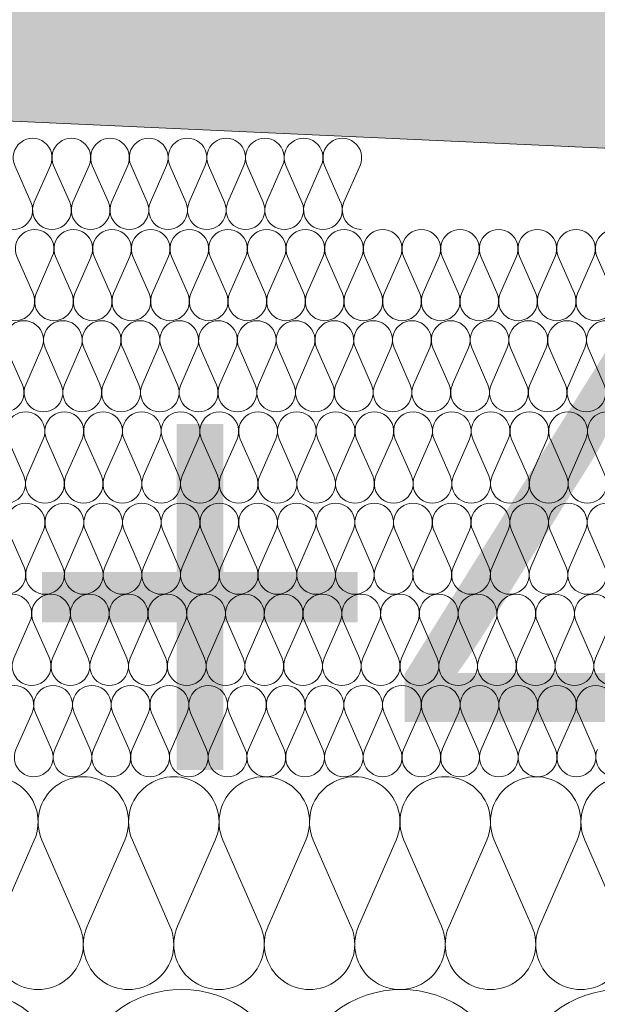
# Model space of a CAD drawing. Extents: x -547885 to -186295, y -25370 to 156194.
# Tile 51 of 256: x -513472 to -513282, y -7804 to -7481. Entities that reach past the tile are written whole.
import ezdxf

# ---------------------------------------------------------------- set-up
doc = ezdxf.new("R2010")
doc.units = 0
doc.header["$MEASUREMENT"] = 0
doc.layers.add('arch wypelnienia_Nr_Pióra__2', color=7, linetype='Continuous', lineweight=13, true_color=0x7f7f7f)
doc.layers.add('Inwent Izolacje_Nr_Pióra__2', color=7, linetype='Continuous', lineweight=13, true_color=0x7f7f7f)
doc.layers.add('Inwent Izolacje', color=7, linetype='Continuous')
doc.layers.add('INWENT WYMIARY', color=7, linetype='Continuous')
for name, color, linetype, lineweight in [('INWENT KONST. DREWNIANA_Nr_Pióra__21', 7, 'Continuous', 9), ('INWENT WYMIARY_Nr_Pióra__21', 7, 'Continuous', 9), ('INWENT WYMIARY_Nr_Pióra__5', 7, 'Continuous', 13)]:
    doc.layers.add(name, color=color, linetype=linetype, lineweight=lineweight)
doc.styles.add('GENERATED_STYLE_2', font='txt')
doc.dimstyles.new('GENERATED_STYLE__11', dxfattribs={"dimtxt": 160.000002, "dimasz": 110.144928, "dimexe": 0.18, "dimexo": 40, "dimgap": 0.09, "dimtad": 1, "dimtih": 1, "dimtoh": 1, "dimdec": 0, "dimzin": 0, "dimdsep": 46, "dimtxsty": 'GENERATED_STYLE_2', "dimblk": 'ARROWHEAD_5', "dimblk1": 'ARROWHEAD_5', "dimblk2": 'ARROWHEAD_5', "dimcen": 0.09, "dimclrd": 7, "dimclre": 7, "dimclrt": 7, "dimazin": 0, "dimtfac": 1, "dimtdec": 4, "dimtmove": 0, "dimatfit": 3, "dimfxl": 0, "dimtolj": 1, "dimtzin": 0, "dimarcsym": 0})

# ---------------------------------------------------------------- blocks, each defined once
blk = doc.blocks.new('Izolacja cieplna 14_254', base_point=(-507889.55, -7969.58))
at = {"layer": 'Inwent Izolacje_Nr_Pióra__2', "linetype": 'Continuous'}
for centre in [(-513490.9, -7835.73), (-513418.62, -7835.73), (-513346.35, -7835.73), (-513274.07, -7835.73)]:
    blk.add_ellipse(centre, major_axis=(0, -36.15), ratio=0.999515, start_param=1.158003, end_param=5.125183, dxfattribs=at)
blk = doc.blocks.new('Izolacja cieplna 14_255', base_point=(-508759.55, -7799.58))
at = {"layer": 'Inwent Izolacje_Nr_Pióra__2', "linetype": 'Continuous'}
for p, q in [((-513467.19, -7750.44), (-513479.58, -7778.72)), ((-513452.29, -7778.72), (-513464.69, -7750.44)), ((-513437.4, -7750.44), (-513449.79, -7778.72)), ((-513422.51, -7778.72), (-513434.9, -7750.44)), ((-513407.61, -7750.44), (-513420, -7778.72)), ((-513392.72, -7778.72), (-513405.11, -7750.44)), ((-513377.83, -7750.44), (-513390.22, -7778.72)), ((-513362.93, -7778.72), (-513375.32, -7750.44)), ((-513348.04, -7750.44), (-513360.43, -7778.72)), ((-513333.14, -7778.72), (-513345.54, -7750.44)), ((-513318.25, -7750.44), (-513330.64, -7778.72)), ((-513303.36, -7778.72), (-513315.75, -7750.44)), ((-513288.46, -7750.44), (-513300.86, -7778.72)), ((-513273.57, -7778.72), (-513285.96, -7750.44))]:
    blk.add_line(p, q, dxfattribs=at)
for centre, start_param, end_param in [((-513480.83, -7744.47), 2.728799, 6.695979), ((-513451.04, -7744.47), 2.728799, 6.695979), ((-513421.26, -7744.47), 2.728799, 6.695979), ((-513391.47, -7744.47), 2.728799, 6.695979), ((-513361.68, -7744.47), 2.728799, 6.695979), ((-513331.89, -7744.47), 2.728799, 6.695979), ((-513302.11, -7744.47), 2.728799, 6.695979), ((-513272.32, -7744.47), 2.728799, 6.695979), ((-513465.94, -7784.69), 5.870392, 9.837571), ((-513436.15, -7784.69), 5.870392, 9.837571), ((-513406.36, -7784.69), 5.870392, 9.837571), ((-513376.57, -7784.69), 5.870392, 9.837571), ((-513346.79, -7784.69), 5.870392, 9.837571), ((-513317, -7784.69), 5.870392, 9.837571), ((-513287.21, -7784.69), 5.870392, 9.837571)]:
    blk.add_ellipse(centre, major_axis=(-14.89, 0), ratio=0.999587, start_param=start_param, end_param=end_param, dxfattribs=at)
blk = doc.blocks.new('Izolacja cieplna 14_256', base_point=(-509409.55, -7729.58))
at = {"layer": 'Inwent Izolacje_Nr_Pióra__2', "linetype": 'Continuous'}
for p, q in [((-513467.9, -7708.52), (-513473.21, -7720.64)), ((-513461.52, -7720.64), (-513466.83, -7708.52)), ((-513455.14, -7708.52), (-513460.45, -7720.64)), ((-513448.76, -7720.64), (-513454.07, -7708.52)), ((-513442.38, -7708.52), (-513447.69, -7720.64)), ((-513436, -7720.64), (-513441.31, -7708.52)), ((-513429.62, -7708.52), (-513434.93, -7720.64)), ((-513423.24, -7720.64), (-513428.55, -7708.52)), ((-513416.86, -7708.52), (-513422.17, -7720.64)), ((-513410.48, -7720.64), (-513415.79, -7708.52)), ((-513404.1, -7708.52), (-513409.41, -7720.64)), ((-513397.72, -7720.64), (-513403.03, -7708.52)), ((-513391.34, -7708.52), (-513396.65, -7720.64)), ((-513384.96, -7720.64), (-513390.27, -7708.52)), ((-513378.58, -7708.52), (-513383.89, -7720.64)), ((-513372.2, -7720.64), (-513377.51, -7708.52)), ((-513365.82, -7708.52), (-513371.13, -7720.64)), ((-513359.44, -7720.64), (-513364.75, -7708.52)), ((-513353.06, -7708.52), (-513358.37, -7720.64)), ((-513346.68, -7720.64), (-513351.99, -7708.52)), ((-513340.3, -7708.52), (-513345.61, -7720.64)), ((-513333.92, -7720.64), (-513339.23, -7708.52)), ((-513327.54, -7708.52), (-513332.85, -7720.64)), ((-513321.16, -7720.64), (-513326.47, -7708.52)), ((-513314.78, -7708.52), (-513320.09, -7720.64)), ((-513308.4, -7720.64), (-513313.71, -7708.52)), ((-513302.02, -7708.52), (-513307.33, -7720.64)), ((-513295.64, -7720.64), (-513300.94, -7708.52)), ((-513289.26, -7708.52), (-513294.56, -7720.64)), ((-513282.88, -7720.64), (-513288.18, -7708.52))]:
    blk.add_line(p, q, dxfattribs=at)
for centre, start_param, end_param in [((-513473.75, -7705.96), 1.158003, 5.125183), ((-513460.99, -7705.96), 1.158003, 5.125183), ((-513448.23, -7705.96), 1.158003, 5.125183), ((-513435.47, -7705.96), 1.158003, 5.125183), ((-513422.7, -7705.96), 1.158003, 5.125183), ((-513409.94, -7705.96), 1.158003, 5.125183), ((-513397.18, -7705.96), 1.158003, 5.125183), ((-513384.42, -7705.96), 1.158003, 5.125183), ((-513371.66, -7705.96), 1.158003, 5.125183), ((-513358.9, -7705.96), 1.158003, 5.125183), ((-513346.14, -7705.96), 1.158003, 5.125183), ((-513333.38, -7705.96), 1.158003, 5.125183), ((-513320.62, -7705.96), 1.158003, 5.125183), ((-513307.86, -7705.96), 1.158003, 5.125183), ((-513295.1, -7705.96), 1.158003, 5.125183), ((-513282.34, -7705.96), 1.158003, 5.125183), ((-513467.37, -7723.2), 4.299595, 8.266774), ((-513454.61, -7723.2), 4.299595, 8.266774), ((-513441.85, -7723.2), 4.299595, 8.266774), ((-513429.08, -7723.2), 4.299595, 8.266774), ((-513416.32, -7723.2), 4.299595, 8.266774), ((-513403.56, -7723.2), 4.299595, 8.266774), ((-513390.8, -7723.2), 4.299595, 8.266774), ((-513378.04, -7723.2), 4.299595, 8.266774), ((-513365.28, -7723.2), 4.299595, 8.266774), ((-513352.52, -7723.2), 4.299595, 8.266774), ((-513339.76, -7723.2), 4.299595, 8.266774), ((-513327, -7723.2), 4.299595, 8.266774), ((-513314.24, -7723.2), 4.299595, 8.266774), ((-513301.48, -7723.2), 4.299595, 8.266774), ((-513288.72, -7723.2), 4.299595, 8.266774), ((-513275.96, -7723.2), 4.299595, 8.266774)]:
    blk.add_ellipse(centre, major_axis=(0, -6.38), ratio=0.999979, start_param=start_param, end_param=end_param, dxfattribs=at)
blk = doc.blocks.new('Izolacja cieplna 14_257', base_point=(-510059.55, -7699.58))
at = {"layer": 'Inwent Izolacje_Nr_Pióra__2', "linetype": 'Continuous'}
for p, q in [((-513468.6, -7678.52), (-513473.91, -7690.64)), ((-513462.22, -7690.64), (-513467.53, -7678.52)), ((-513455.83, -7678.52), (-513461.15, -7690.64)), ((-513449.45, -7690.64), (-513454.76, -7678.52)), ((-513443.07, -7678.52), (-513448.38, -7690.64)), ((-513436.69, -7690.64), (-513442, -7678.52)), ((-513430.3, -7678.52), (-513435.61, -7690.64)), ((-513423.92, -7690.64), (-513429.23, -7678.52)), ((-513417.54, -7678.52), (-513422.85, -7690.64)), ((-513411.15, -7690.64), (-513416.46, -7678.52)), ((-513404.77, -7678.52), (-513410.08, -7690.64)), ((-513398.39, -7690.64), (-513403.7, -7678.52)), ((-513392, -7678.52), (-513397.32, -7690.64)), ((-513385.62, -7690.64), (-513390.93, -7678.52)), ((-513379.24, -7678.52), (-513384.55, -7690.64)), ((-513372.86, -7690.64), (-513378.17, -7678.52)), ((-513366.47, -7678.52), (-513371.78, -7690.64)), ((-513360.09, -7690.64), (-513365.4, -7678.52)), ((-513353.71, -7678.52), (-513359.02, -7690.64)), ((-513347.32, -7690.64), (-513352.63, -7678.52)), ((-513340.94, -7678.52), (-513346.25, -7690.64)), ((-513334.56, -7690.64), (-513339.87, -7678.52)), ((-513328.18, -7678.52), (-513333.49, -7690.64)), ((-513321.79, -7690.64), (-513327.1, -7678.52)), ((-513315.41, -7678.52), (-513320.72, -7690.64)), ((-513309.03, -7690.64), (-513314.34, -7678.52)), ((-513302.64, -7678.52), (-513307.95, -7690.64)), ((-513296.26, -7690.64), (-513301.57, -7678.52)), ((-513289.88, -7678.52), (-513295.19, -7690.64)), ((-513283.49, -7690.64), (-513288.8, -7678.52)), ((-513277.11, -7678.52), (-513282.42, -7690.64))]:
    blk.add_line(p, q, dxfattribs=at)
for centre, start_param, end_param in [((-513474.45, -7675.96), 2.728799, 6.695979), ((-513461.68, -7675.96), 2.728799, 6.695979), ((-513448.92, -7675.96), 2.728799, 6.695979), ((-513436.15, -7675.96), 2.728799, 6.695979), ((-513423.38, -7675.96), 2.728799, 6.695979), ((-513410.62, -7675.96), 2.728799, 6.695979), ((-513397.85, -7675.96), 2.728799, 6.695979), ((-513385.09, -7675.96), 2.728799, 6.695979), ((-513372.32, -7675.96), 2.728799, 6.695979), ((-513359.55, -7675.96), 2.728799, 6.695979), ((-513346.79, -7675.96), 2.728799, 6.695979), ((-513334.02, -7675.96), 2.728799, 6.695979), ((-513321.26, -7675.96), 2.728799, 6.695979), ((-513308.49, -7675.96), 2.728799, 6.695979), ((-513295.72, -7675.96), 2.728799, 6.695979), ((-513282.96, -7675.96), 2.728799, 6.695979), ((-513468.06, -7693.2), 5.870392, 9.837571), ((-513455.3, -7693.2), 5.870392, 9.837571), ((-513442.53, -7693.2), 5.870392, 9.837571), ((-513429.77, -7693.2), 5.870392, 9.837571), ((-513417, -7693.2), 5.870392, 9.837571), ((-513404.23, -7693.2), 5.870392, 9.837571), ((-513391.47, -7693.2), 5.870392, 9.837571), ((-513378.7, -7693.2), 5.870392, 9.837571), ((-513365.94, -7693.2), 5.870392, 9.837571), ((-513353.17, -7693.2), 5.870392, 9.837571), ((-513340.4, -7693.2), 5.870392, 9.837571), ((-513327.64, -7693.2), 5.870392, 9.837571), ((-513314.87, -7693.2), 5.870392, 9.837571), ((-513302.11, -7693.2), 5.870392, 9.837571), ((-513289.34, -7693.2), 5.870392, 9.837571), ((-513276.57, -7693.2), 5.870392, 9.837571)]:
    blk.add_ellipse(centre, major_axis=(-6.38, 0), ratio=0.999587, start_param=start_param, end_param=end_param, dxfattribs=at)
blk = doc.blocks.new('Izolacja cieplna 14_258', base_point=(-510709.55, -7669.58))
at = {"layer": 'Inwent Izolacje_Nr_Pióra__2', "linetype": 'Continuous'}
for p, q in [((-513470.56, -7660.64), (-513475.87, -7648.52)), ((-513464.19, -7648.52), (-513469.49, -7660.64)), ((-513457.81, -7660.64), (-513463.12, -7648.52)), ((-513451.44, -7648.52), (-513456.74, -7660.64)), ((-513445.06, -7660.64), (-513450.37, -7648.52)), ((-513438.69, -7648.52), (-513443.99, -7660.64)), ((-513432.31, -7660.64), (-513437.62, -7648.52)), ((-513425.94, -7648.52), (-513431.24, -7660.64)), ((-513419.56, -7660.64), (-513424.87, -7648.52)), ((-513413.19, -7648.52), (-513418.49, -7660.64)), ((-513406.81, -7660.64), (-513412.11, -7648.52)), ((-513400.44, -7648.52), (-513405.74, -7660.64)), ((-513394.06, -7660.64), (-513399.36, -7648.52)), ((-513387.68, -7648.52), (-513392.99, -7660.64)), ((-513381.31, -7660.64), (-513386.61, -7648.52)), ((-513374.93, -7648.52), (-513380.24, -7660.64)), ((-513368.56, -7660.64), (-513373.86, -7648.52)), ((-513362.18, -7648.52), (-513367.49, -7660.64)), ((-513355.81, -7660.64), (-513361.11, -7648.52)), ((-513349.43, -7648.52), (-513354.74, -7660.64)), ((-513343.06, -7660.64), (-513348.36, -7648.52)), ((-513336.68, -7648.52), (-513341.99, -7660.64)), ((-513330.31, -7660.64), (-513335.61, -7648.52)), ((-513323.93, -7648.52), (-513329.24, -7660.64)), ((-513317.56, -7660.64), (-513322.86, -7648.52)), ((-513311.18, -7648.52), (-513316.49, -7660.64)), ((-513304.81, -7660.64), (-513310.11, -7648.52)), ((-513298.43, -7648.52), (-513303.74, -7660.64)), ((-513292.06, -7660.64), (-513297.36, -7648.52)), ((-513285.68, -7648.52), (-513290.99, -7660.64)), ((-513279.31, -7660.64), (-513284.61, -7648.52))]:
    blk.add_line(p, q, dxfattribs=at)
for centre, start_param, end_param in [((-513470.03, -7645.96), 1.158003, 5.125183), ((-513457.28, -7645.96), 1.158003, 5.125183), ((-513444.53, -7645.96), 1.158003, 5.125183), ((-513431.78, -7645.96), 1.158003, 5.125183), ((-513419.03, -7645.96), 1.158003, 5.125183), ((-513406.27, -7645.96), 1.158003, 5.125183), ((-513393.52, -7645.96), 1.158003, 5.125183), ((-513380.77, -7645.96), 1.158003, 5.125183), ((-513368.02, -7645.96), 1.158003, 5.125183), ((-513355.27, -7645.96), 1.158003, 5.125183), ((-513342.52, -7645.96), 1.158003, 5.125183), ((-513329.77, -7645.96), 1.158003, 5.125183), ((-513317.02, -7645.96), 1.158003, 5.125183), ((-513304.27, -7645.96), 1.158003, 5.125183), ((-513291.52, -7645.96), 1.158003, 5.125183), ((-513278.77, -7645.96), 1.158003, 5.125183), ((-513476.4, -7663.2), 4.299595, 8.266774), ((-513463.65, -7663.2), 4.299595, 8.266774), ((-513450.9, -7663.2), 4.299595, 8.266774), ((-513438.15, -7663.2), 4.299595, 8.266774), ((-513425.4, -7663.2), 4.299595, 8.266774), ((-513412.65, -7663.2), 4.299595, 8.266774), ((-513399.9, -7663.2), 4.299595, 8.266774), ((-513387.15, -7663.2), 4.299595, 8.266774), ((-513374.4, -7663.2), 4.299595, 8.266774), ((-513361.65, -7663.2), 4.299595, 8.266774), ((-513348.9, -7663.2), 4.299595, 8.266774), ((-513336.15, -7663.2), 4.299595, 8.266774), ((-513323.4, -7663.2), 4.299595, 8.266774), ((-513310.65, -7663.2), 4.299595, 8.266774), ((-513297.9, -7663.2), 4.299595, 8.266774), ((-513285.15, -7663.2), 4.299595, 8.266774)]:
    blk.add_ellipse(centre, major_axis=(0, -6.38), ratio=0.999198, start_param=start_param, end_param=end_param, dxfattribs=at)
blk = doc.blocks.new('Izolacja cieplna 14_259', base_point=(-511409.55, -7639.58))
at = {"layer": 'Inwent Izolacje_Nr_Pióra__2', "linetype": 'Continuous'}
for p, q in [((-513470.61, -7630.64), (-513475.91, -7618.52)), ((-513464.23, -7618.52), (-513469.54, -7630.64)), ((-513457.85, -7630.64), (-513463.16, -7618.52)), ((-513451.47, -7618.52), (-513456.78, -7630.64)), ((-513445.09, -7630.64), (-513450.4, -7618.52)), ((-513438.71, -7618.52), (-513444.02, -7630.64)), ((-513432.33, -7630.64), (-513437.64, -7618.52)), ((-513425.95, -7618.52), (-513431.26, -7630.64)), ((-513419.57, -7630.64), (-513424.88, -7618.52)), ((-513413.19, -7618.52), (-513418.5, -7630.64)), ((-513406.81, -7630.64), (-513412.12, -7618.52)), ((-513400.43, -7618.52), (-513405.74, -7630.64)), ((-513394.06, -7630.64), (-513399.36, -7618.52)), ((-513387.68, -7618.52), (-513392.98, -7630.64)), ((-513381.3, -7630.64), (-513386.6, -7618.52)), ((-513374.92, -7618.52), (-513380.22, -7630.64)), ((-513368.54, -7630.64), (-513373.85, -7618.52)), ((-513362.16, -7618.52), (-513367.47, -7630.64)), ((-513355.78, -7630.64), (-513361.09, -7618.52)), ((-513349.4, -7618.52), (-513354.71, -7630.64)), ((-513343.02, -7630.64), (-513348.33, -7618.52)), ((-513336.64, -7618.52), (-513341.95, -7630.64)), ((-513330.26, -7630.64), (-513335.57, -7618.52)), ((-513323.88, -7618.52), (-513329.19, -7630.64)), ((-513317.5, -7630.64), (-513322.81, -7618.52)), ((-513311.12, -7618.52), (-513316.43, -7630.64)), ((-513304.74, -7630.64), (-513310.05, -7618.52)), ((-513298.37, -7618.52), (-513303.67, -7630.64)), ((-513291.99, -7630.64), (-513297.29, -7618.52)), ((-513285.61, -7618.52), (-513290.91, -7630.64)), ((-513279.23, -7630.64), (-513284.53, -7618.52))]:
    blk.add_line(p, q, dxfattribs=at)
for centre, start_param, end_param in [((-513470.07, -7615.96), 1.158003, 5.125183), ((-513457.31, -7615.96), 1.158003, 5.125183), ((-513444.55, -7615.96), 1.158003, 5.125183), ((-513431.8, -7615.96), 1.158003, 5.125183), ((-513419.04, -7615.96), 1.158003, 5.125183), ((-513406.28, -7615.96), 1.158003, 5.125183), ((-513393.52, -7615.96), 1.158003, 5.125183), ((-513380.76, -7615.96), 1.158003, 5.125183), ((-513368, -7615.96), 1.158003, 5.125183), ((-513355.24, -7615.96), 1.158003, 5.125183), ((-513342.48, -7615.96), 1.158003, 5.125183), ((-513329.73, -7615.96), 1.158003, 5.125183), ((-513316.97, -7615.96), 1.158003, 5.125183), ((-513304.21, -7615.96), 1.158003, 5.125183), ((-513291.45, -7615.96), 1.158003, 5.125183), ((-513278.69, -7615.96), 1.158003, 5.125183), ((-513476.45, -7633.2), 4.299595, 8.266774), ((-513463.69, -7633.2), 4.299595, 8.266774), ((-513450.93, -7633.2), 4.299595, 8.266774), ((-513438.17, -7633.2), 4.299595, 8.266774), ((-513425.42, -7633.2), 4.299595, 8.266774), ((-513412.66, -7633.2), 4.299595, 8.266774), ((-513399.9, -7633.2), 4.299595, 8.266774), ((-513387.14, -7633.2), 4.299595, 8.266774), ((-513374.38, -7633.2), 4.299595, 8.266774), ((-513361.62, -7633.2), 4.299595, 8.266774), ((-513348.86, -7633.2), 4.299595, 8.266774), ((-513336.11, -7633.2), 4.299595, 8.266774), ((-513323.35, -7633.2), 4.299595, 8.266774), ((-513310.59, -7633.2), 4.299595, 8.266774), ((-513297.83, -7633.2), 4.299595, 8.266774), ((-513285.07, -7633.2), 4.299595, 8.266774)]:
    blk.add_ellipse(centre, major_axis=(0, -6.38), ratio=0.999838, start_param=start_param, end_param=end_param, dxfattribs=at)
blk = doc.blocks.new('Izolacja cieplna 14_260', base_point=(-512059.55, -7609.58))
at = {"layer": 'Inwent Izolacje_Nr_Pióra__2', "linetype": 'Continuous'}
for p, q in [((-513471.09, -7600.64), (-513476.4, -7588.52)), ((-513464.71, -7588.52), (-513470.02, -7600.64)), ((-513458.32, -7600.64), (-513463.63, -7588.52)), ((-513451.94, -7588.52), (-513457.25, -7600.64)), ((-513445.55, -7600.64), (-513450.86, -7588.52)), ((-513439.17, -7588.52), (-513444.48, -7600.64)), ((-513432.78, -7600.64), (-513438.09, -7588.52)), ((-513426.4, -7588.52), (-513431.71, -7600.64)), ((-513420.01, -7600.64), (-513425.32, -7588.52)), ((-513413.63, -7588.52), (-513418.94, -7600.64)), ((-513407.24, -7600.64), (-513412.56, -7588.52)), ((-513400.86, -7588.52), (-513406.17, -7600.64)), ((-513394.47, -7600.64), (-513399.79, -7588.52)), ((-513388.09, -7588.52), (-513393.4, -7600.64)), ((-513381.71, -7600.64), (-513387.02, -7588.52)), ((-513375.32, -7588.52), (-513380.63, -7600.64)), ((-513368.94, -7600.64), (-513374.25, -7588.52)), ((-513362.55, -7588.52), (-513367.86, -7600.64)), ((-513356.17, -7600.64), (-513361.48, -7588.52)), ((-513349.78, -7588.52), (-513355.09, -7600.64)), ((-513343.4, -7600.64), (-513348.71, -7588.52)), ((-513337.01, -7588.52), (-513342.33, -7600.64)), ((-513330.63, -7600.64), (-513335.94, -7588.52)), ((-513324.24, -7588.52), (-513329.56, -7600.64)), ((-513317.86, -7600.64), (-513323.17, -7588.52)), ((-513311.47, -7588.52), (-513316.79, -7600.64)), ((-513305.09, -7600.64), (-513310.4, -7588.52)), ((-513298.71, -7588.52), (-513304.02, -7600.64)), ((-513292.32, -7600.64), (-513297.63, -7588.52)), ((-513285.94, -7588.52), (-513291.25, -7600.64)), ((-513279.55, -7600.64), (-513284.86, -7588.52))]:
    blk.add_line(p, q, dxfattribs=at)
for centre, start_param, end_param in [((-513470.55, -7585.96), 2.728799, 6.695979), ((-513457.78, -7585.96), 2.728799, 6.695979), ((-513445.02, -7585.96), 2.728799, 6.695979), ((-513432.25, -7585.96), 2.728799, 6.695979), ((-513419.48, -7585.96), 2.728799, 6.695979), ((-513406.71, -7585.96), 2.728799, 6.695979), ((-513393.94, -7585.96), 2.728799, 6.695979), ((-513381.17, -7585.96), 2.728799, 6.695979), ((-513368.4, -7585.96), 2.728799, 6.695979), ((-513355.63, -7585.96), 2.728799, 6.695979), ((-513342.86, -7585.96), 2.728799, 6.695979), ((-513330.09, -7585.96), 2.728799, 6.695979), ((-513317.32, -7585.96), 2.728799, 6.695979), ((-513304.55, -7585.96), 2.728799, 6.695979), ((-513291.78, -7585.96), 2.728799, 6.695979), ((-513279.02, -7585.96), 2.728799, 6.695979), ((-513476.94, -7603.2), 5.870392, 9.837571), ((-513464.17, -7603.2), 5.870392, 9.837571), ((-513451.4, -7603.2), 5.870392, 9.837571), ((-513438.63, -7603.2), 5.870392, 9.837571), ((-513425.86, -7603.2), 5.870392, 9.837571), ((-513413.09, -7603.2), 5.870392, 9.837571), ((-513400.32, -7603.2), 5.870392, 9.837571), ((-513387.55, -7603.2), 5.870392, 9.837571), ((-513374.78, -7603.2), 5.870392, 9.837571), ((-513362.02, -7603.2), 5.870392, 9.837571), ((-513349.25, -7603.2), 5.870392, 9.837571), ((-513336.48, -7603.2), 5.870392, 9.837571), ((-513323.71, -7603.2), 5.870392, 9.837571), ((-513310.94, -7603.2), 5.870392, 9.837571), ((-513298.17, -7603.2), 5.870392, 9.837571), ((-513285.4, -7603.2), 5.870392, 9.837571)]:
    blk.add_ellipse(centre, major_axis=(-6.38, 0), ratio=0.999331, start_param=start_param, end_param=end_param, dxfattribs=at)
blk = doc.blocks.new('Izolacja cieplna 14_261', base_point=(-512709.55, -7579.58))
at = {"layer": 'Inwent Izolacje_Nr_Pióra__2', "linetype": 'Continuous'}
for p, q in [((-513467.61, -7570.64), (-513472.91, -7558.52)), ((-513461.25, -7558.52), (-513466.54, -7570.64)), ((-513454.88, -7570.64), (-513460.18, -7558.52)), ((-513448.51, -7558.52), (-513453.81, -7570.64)), ((-513442.15, -7570.64), (-513447.44, -7558.52)), ((-513435.78, -7558.52), (-513441.08, -7570.64)), ((-513429.42, -7570.64), (-513434.71, -7558.52)), ((-513423.05, -7558.52), (-513428.35, -7570.64)), ((-513416.69, -7570.64), (-513421.98, -7558.52)), ((-513410.32, -7558.52), (-513415.62, -7570.64)), ((-513403.95, -7570.64), (-513409.25, -7558.52)), ((-513397.59, -7558.52), (-513402.88, -7570.64)), ((-513391.22, -7570.64), (-513396.52, -7558.52)), ((-513384.86, -7558.52), (-513390.15, -7570.64)), ((-513378.49, -7570.64), (-513383.79, -7558.52)), ((-513372.13, -7558.52), (-513377.42, -7570.64)), ((-513365.76, -7570.64), (-513371.06, -7558.52)), ((-513359.39, -7558.52), (-513364.69, -7570.64)), ((-513353.03, -7570.64), (-513358.32, -7558.52)), ((-513346.66, -7558.52), (-513351.96, -7570.64)), ((-513340.3, -7570.64), (-513345.59, -7558.52)), ((-513333.93, -7558.52), (-513339.23, -7570.64)), ((-513327.57, -7570.64), (-513332.86, -7558.52)), ((-513321.2, -7558.52), (-513326.5, -7570.64)), ((-513314.83, -7570.64), (-513320.13, -7558.52)), ((-513308.47, -7558.52), (-513313.76, -7570.64)), ((-513302.1, -7570.64), (-513307.4, -7558.52)), ((-513295.74, -7558.52), (-513301.03, -7570.64)), ((-513289.37, -7570.64), (-513294.67, -7558.52)), ((-513283.01, -7558.52), (-513288.3, -7570.64)), ((-513276.64, -7570.64), (-513281.94, -7558.52))]:
    blk.add_line(p, q, dxfattribs=at)
for centre, start_param, end_param in [((-513467.08, -7555.96), 1.158003, 5.125183), ((-513454.35, -7555.96), 1.158003, 5.125183), ((-513441.61, -7555.96), 1.158003, 5.125183), ((-513428.88, -7555.96), 1.158003, 5.125183), ((-513416.15, -7555.96), 1.158003, 5.125183), ((-513403.42, -7555.96), 1.158003, 5.125183), ((-513390.69, -7555.96), 1.158003, 5.125183), ((-513377.96, -7555.96), 1.158003, 5.125183), ((-513365.22, -7555.96), 1.158003, 5.125183), ((-513352.49, -7555.96), 1.158003, 5.125183), ((-513339.76, -7555.96), 1.158003, 5.125183), ((-513327.03, -7555.96), 1.158003, 5.125183), ((-513314.3, -7555.96), 1.158003, 5.125183), ((-513301.57, -7555.96), 1.158003, 5.125183), ((-513288.84, -7555.96), 1.158003, 5.125183), ((-513276.1, -7555.96), 1.158003, 5.125183), ((-513473.44, -7573.2), 4.299595, 8.266774), ((-513460.71, -7573.2), 4.299595, 8.266774), ((-513447.98, -7573.2), 4.299595, 8.266774), ((-513435.25, -7573.2), 4.299595, 8.266774), ((-513422.52, -7573.2), 4.299595, 8.266774), ((-513409.79, -7573.2), 4.299595, 8.266774), ((-513397.05, -7573.2), 4.299595, 8.266774), ((-513384.32, -7573.2), 4.299595, 8.266774), ((-513371.59, -7573.2), 4.299595, 8.266774), ((-513358.86, -7573.2), 4.299595, 8.266774), ((-513346.13, -7573.2), 4.299595, 8.266774), ((-513333.4, -7573.2), 4.299595, 8.266774), ((-513320.66, -7573.2), 4.299595, 8.266774), ((-513307.93, -7573.2), 4.299595, 8.266774), ((-513295.2, -7573.2), 4.299595, 8.266774), ((-513282.47, -7573.2), 4.299595, 8.266774)]:
    blk.add_ellipse(centre, major_axis=(0, -6.38), ratio=0.997711, start_param=start_param, end_param=end_param, dxfattribs=at)
blk = doc.blocks.new('Izolacja cieplna 14_263', base_point=(-513359.41, -7549.58))
at = {"layer": 'Inwent Izolacje_Nr_Pióra__2', "linetype": 'Continuous'}
for p, q in [((-513468.28, -7540.64), (-513473.58, -7528.52)), ((-513461.9, -7528.52), (-513467.21, -7540.64)), ((-513455.53, -7540.64), (-513460.83, -7528.52)), ((-513449.16, -7528.52), (-513454.46, -7540.64)), ((-513442.79, -7540.64), (-513448.09, -7528.52)), ((-513436.41, -7528.52), (-513441.72, -7540.64)), ((-513430.04, -7540.64), (-513435.34, -7528.52)), ((-513423.67, -7528.52), (-513428.97, -7540.64)), ((-513417.3, -7540.64), (-513422.6, -7528.52)), ((-513410.92, -7528.52), (-513416.23, -7540.64)), ((-513404.55, -7540.64), (-513409.85, -7528.52)), ((-513398.18, -7528.52), (-513403.48, -7540.64)), ((-513391.81, -7540.64), (-513397.11, -7528.52)), ((-513385.43, -7528.52), (-513390.74, -7540.64)), ((-513379.06, -7540.64), (-513384.36, -7528.52)), ((-513372.69, -7528.52), (-513377.99, -7540.64)), ((-513366.32, -7540.64), (-513371.62, -7528.52)), ((-513359.94, -7528.52), (-513365.25, -7540.64))]:
    blk.add_line(p, q, dxfattribs=at)
for centre, start_param, end_param in [((-513467.74, -7525.96), 1.158003, 5.125183), ((-513455, -7525.96), 1.158003, 5.125183), ((-513442.25, -7525.96), 1.158003, 5.125183), ((-513429.51, -7525.96), 1.158003, 5.125183), ((-513416.76, -7525.96), 1.158003, 5.125183), ((-513404.02, -7525.96), 1.158003, 5.125183), ((-513391.27, -7525.96), 1.158003, 5.125183), ((-513378.53, -7525.96), 1.158003, 5.125183), ((-513365.78, -7525.96), 1.158003, 5.125183), ((-513474.11, -7543.2), 4.299595, 8.266774), ((-513461.37, -7543.2), 4.299595, 8.266774), ((-513448.62, -7543.2), 4.299595, 8.266774), ((-513435.88, -7543.2), 4.299595, 8.266774), ((-513423.13, -7543.2), 4.299595, 8.266774), ((-513410.39, -7543.2), 4.299595, 8.266774), ((-513397.64, -7543.2), 4.299595, 8.266774), ((-513384.9, -7543.2), 4.299595, 8.266774), ((-513372.15, -7543.2), 4.299595, 8.266774), ((-513359.41, -7543.2), 4.299596, 6.283185)]:
    blk.add_ellipse(centre, major_axis=(0, -6.38), ratio=0.998779, start_param=start_param, end_param=end_param, dxfattribs=at)
blk = doc.blocks.new('Wymiary_54', base_point=(-513241.67, -7969.58))
at = {"layer": 'INWENT WYMIARY_Nr_Pióra__21', "insert": (-513475.08, -7777.58), "char_height": 160, "attachment_point": 7, "style": 'GENERATED_STYLE_2'}
blk.add_mtext('{+4,36}', dxfattribs=at)
blk = doc.blocks.new('*D903')
at = {"layer": 'INWENT WYMIARY_Nr_Pióra__5', "linetype": 'Continuous'}
for points in [[(-517708.7, -7638.18), (-517674.98, -7749.08), (-517734.95, -7751.08)], [(-517702.05, -7969.58), (-517732.8, -7857.82), (-517672.81, -7857.42)]]:
    blk.add_hatch(color=256, dxfattribs=at).paths.add_polyline_path(points, flags=0)
for p, q in [((-517708.7, -7638.18), (-517734.95, -7751.08)), ((-517708.7, -7638.18), (-517674.98, -7749.08)), ((-517674.98, -7749.08), (-517734.95, -7751.08)), ((-517732.8, -7857.82), (-517672.81, -7857.42)), ((-517702.05, -7969.58), (-517732.8, -7857.82)), ((-517702.05, -7969.58), (-517672.81, -7857.42))]:
    blk.add_line(p, q, dxfattribs=at)
blk.add_arc((-525960.6, -7969.58), 8258.56, 0.776767, 1.523015, dxfattribs=at)
at = {"layer": 'INWENT WYMIARY_Nr_Pióra__21', "insert": (-517543.74, -7880.63), "char_height": 160, "attachment_point": 7, "style": 'GENERATED_STYLE_2'}
blk.add_mtext('{2,30°}', dxfattribs=at)
blk = doc.blocks.new('ARROWHEAD_5')
at = {"color": 0, "linetype": 'Continuous', "lineweight": 0}
blk.add_line((0, 0), (-1, 0), dxfattribs=at)
blk.add_solid([(-1, 0.2679), (0, 0), (-1, -0.2679), (-1, 0.2679)], dxfattribs=at)
blk = doc.blocks.new('*D904')
at = {"layer": 'INWENT WYMIARY_Nr_Pióra__5', "linetype": 'Continuous'}
for points in [[(-511514.75, -7603.27), (-511489.09, -7716.31), (-511549.04, -7713.99)], [(-511523.09, -7969.58), (-511552.31, -7857.41), (-511492.31, -7857.83)]]:
    blk.add_hatch(color=256, dxfattribs=at).paths.add_polyline_path(points, flags=0)
for p, q in [((-511514.75, -7603.27), (-511549.04, -7713.99)), ((-511514.75, -7603.27), (-511489.09, -7716.31)), ((-511489.09, -7716.31), (-511549.04, -7713.99)), ((-511523.09, -7969.58), (-511552.31, -7857.41)), ((-511552.31, -7857.41), (-511492.31, -7857.83)), ((-511523.09, -7969.58), (-511492.31, -7857.83))]:
    blk.add_line(p, q, dxfattribs=at)
blk.add_arc((-503474.8, -7969.58), 8048.28, 178.18843, 179.202939, dxfattribs=at)
at = {"layer": 'INWENT WYMIARY_Nr_Pióra__21', "insert": (-512129.72, -7862.74), "char_height": 160, "attachment_point": 7, "style": 'GENERATED_STYLE_2'}
blk.add_mtext('{2,61°}', dxfattribs=at)

msp = doc.modelspace()

# ---------------------------------------------------------------- hatches: boundary and pattern name
at = {"layer": 'arch wypelnienia_Nr_Pióra__2', "linetype": 'Continuous'}
msp.add_hatch(color=256, dxfattribs=at).paths.add_polyline_path([(-519999.55, -7730.18), (-514009.41, -7489.61), (-514008.87, -7489.64), (-507719.55, -7776.19), (-507719.55, -7819.58), (-507739.55, -7819.58, 0.617181), (-507619.7, -7879.69), (-507619.7, -7580.53), (-514008.87, -7289.43), (-519999.55, -7530.02)], flags=0)

# ---------------------------------------------------------------- linework, layer by layer
at = {"layer": 'INWENT KONST. DREWNIANA_Nr_Pióra__21', "linetype": 'Continuous'}
msp.add_line((-514009.41, -7489.61), (-507719.55, -7776.19), dxfattribs=at)

# ---------------------------------------------------------------- block references
at = {"layer": 'Inwent Izolacje', "color": 104, "linetype": 'Continuous', "lineweight": 13, "true_color": 0x029e21}
for name, p in [('Izolacja cieplna 14_263', (-513359.41, -7549.58)), ('Izolacja cieplna 14_261', (-512709.55, -7579.58)), ('Izolacja cieplna 14_260', (-512059.55, -7609.58)), ('Izolacja cieplna 14_259', (-511409.55, -7639.58)), ('Izolacja cieplna 14_258', (-510709.55, -7669.58)), ('Izolacja cieplna 14_257', (-510059.55, -7699.58)), ('Izolacja cieplna 14_256', (-509409.55, -7729.58)), ('Izolacja cieplna 14_255', (-508759.55, -7799.58)), ('Izolacja cieplna 14_254', (-507889.55, -7969.58))]:
    msp.add_blockref(name, p, dxfattribs=at)
at = {"layer": 'INWENT WYMIARY', "linetype": 'Continuous'}
msp.add_blockref('Wymiary_54', (-513241.67, -7969.58), dxfattribs=at)

# ---------------------------------------------------------------- dimensions: what is measured, and where the dimension line sits
for base, center, p2, picture, middle in [((-517703.71, -7803.85), (-525960.6, -7969.58), (-507889.55, -7969.58), '*D903', (-517287.01, -7800.63)), ((-511521, -7786.38), (-503474.8, -7969.58), (-519959.55, -7969.58), '*D904', (-511872.98, -7782.74))]:
    dim = msp.add_angular_dim_3p(base=base, center=center, p1=(-514009.41, -7489.61), p2=p2, dimstyle='GENERATED_STYLE__11', dxfattribs=at)
    dim.commit()
    dim.dimension.update_dxf_attribs({"geometry": picture, "text_midpoint": middle, "dimtype": 165})

doc.saveas('drawing.dxf')
